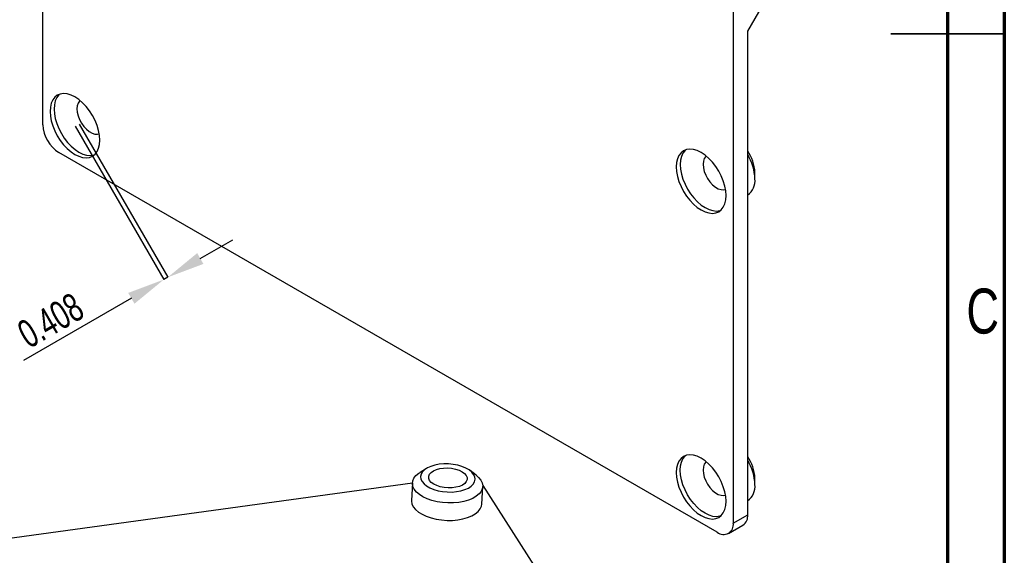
# Model space of a CAD drawing. Header units: millimetres. Extents: x 1643 to 1853, y 2203 to 2490.
# Tile 38 of 54: x 1766 to 1853, y 2300 to 2347. Entities that reach past the tile are written whole.
import ezdxf

# ---------------------------------------------------------------- set-up
doc = ezdxf.new("R2010")
doc.units = ezdxf.units.MM
doc.styles.add('SLDTEXTSTYLE1', font='TXT', dxfattribs={"width": 0.7})
doc.styles.add('SLDTEXTSTYLE2', font='TXT', dxfattribs={"width": 0.75})
doc.dimstyles.new('SLDDIMSTYLE9', dxfattribs={"dimtxt": 2.5, "dimasz": 3.302, "dimexe": 0, "dimexo": 0.0625, "dimtad": 1, "dimdec": 3, "dimrnd": 1e-09, "dimzin": 0, "dimdsep": 46, "dimtxsty": 'SLDTEXTSTYLE1', "dimsah": 1, "dimcen": 0.09, "dimadec": 0, "dimazin": 0, "dimtfac": 1, "dimtdec": 3, "dimtmove": 0, "dimatfit": 0, "dimfxl": 1, "dimfrac": 2, "dimtolj": 1, "dimtzin": 12, "dimarcsym": 0})

# ---------------------------------------------------------------- blocks, each defined once
blk = doc.blocks.new('*D115')
at = {"color": 0, "linetype": 'Continuous', "lineweight": -2, "transparency": 16777216}
for p, q in [((1771.136, 2338.075), (1778.935, 2324.566)), ((1771.49, 2338.279), (1779.288, 2324.77)), ((1782.148, 2326.421), (1785.008, 2328.072)), ((1779.288, 2324.77), (1778.935, 2324.566)), ((1776.075, 2322.916), (1766.576, 2317.432))]:
    blk.add_line(p, q, dxfattribs=at)
at = {"color": 0, "linetype": 'Continuous', "transparency": 16777216}
for points in [[(1781.873, 2326.898), (1782.423, 2325.945), (1779.288, 2324.77)], [(1775.8, 2323.392), (1776.35, 2322.439), (1778.935, 2324.566)]]:
    blk.add_solid(points, dxfattribs=at)
at = {"layer": 'Defpoints', "color": 0, "linetype": 'Continuous', "transparency": 16777216}
for p in [(1771.105, 2338.129), (1771.459, 2338.333), (1779.288, 2324.77)]:
    blk.add_point(p, dxfattribs=at)
at = {"color": 0, "linetype": 'Continuous', "lineweight": 18, "transparency": 16777216, "insert": (1768.333, 2322.055), "char_height": 2.5, "attachment_point": 2, "rotation": 29.99731, "style": 'SLDTEXTSTYLE1'}
blk.add_mtext('\\A1;0.408', dxfattribs=at)

msp = doc.modelspace()

# ---------------------------------------------------------------- linework, layer by layer
at = {"linetype": 'Continuous', "lineweight": 70}
for p, q in [((1852.96048, 2489.71558), (1852.96048, 2202.71558)), ((1847.96048, 2484.71558), (1847.96048, 2207.71558))]:
    msp.add_line(p, q, dxfattribs=at)
at = {"linetype": 'Continuous', "lineweight": 25}
for p, q in [((1768.27672, 2338.21063), (1768.27672, 2383.52858)), ((1830.36077, 2346.46317), (1831.98712, 2349.28008)), ((1829.08798, 2348.42298), (1829.08798, 2303.10504)), ((1830.36077, 2303.83981), (1830.36077, 2346.46317)), ((1827.67376, 2302.28837), (1769.69093, 2335.76114)), ((1830.99717, 2333.43923), (1830.99717, 2334.01072)), ((1802.07897, 2307.92329), (1801.50096, 2307.57072)), ((1806.44402, 2307.3128), (1805.90585, 2307.7236)), ((1830.99717, 2306.49338), (1830.99717, 2307.06486)), ((1732.53615, 2297.27939), (1800.82721, 2306.65319)), ((1800.82653, 2306.64158), (1800.74618, 2305.10168)), ((1806.93774, 2304.7786), (1807.01809, 2306.31851)), ((1807.01791, 2306.40805), (1813.61454, 2296.11417)), ((1829.08798, 2303.10504), (1830.36077, 2303.83981)), ((1828.67368, 2302.18935), (1829.94647, 2302.92412))]:
    msp.add_line(p, q, dxfattribs=at)
at = {"linetype": 'Continuous', "lineweight": 35}
for p, q in [((1852.96148, 2346.21558), (1842.95948, 2346.21558)), ((1847.96048, 2346.21558), (1852.96048, 2346.21558))]:
    msp.add_line(p, q, dxfattribs=at)
at = {"linetype": 'Continuous', "lineweight": 25, "flags": 128}
for points in [[(1773.29726, 2336.86376), (1773.27027, 2337.27532), (1773.18997, 2337.7079), (1773.05834, 2338.15086), (1772.87862, 2338.59328), (1772.65523, 2339.02427), (1772.39367, 2339.43323), (1772.10039, 2339.81008), (1771.7826, 2340.14553), (1771.44814, 2340.43134), (1771.10523, 2340.66046), (1770.76232, 2340.82725), (1770.42786, 2340.92761), (1770.11007, 2340.95906), (1769.81679, 2340.92083), (1769.55523, 2340.81386), (1769.33184, 2340.64079), (1769.15212, 2340.40587), (1769.02049, 2340.11489), (1768.94019, 2339.77502), (1768.9132, 2339.39462), (1768.94019, 2338.98306), (1769.02049, 2338.55048), (1769.15212, 2338.10752), (1769.33184, 2337.6651), (1769.55523, 2337.2341), (1769.81679, 2336.82515), (1770.11007, 2336.4483), (1770.42786, 2336.11285), (1770.76232, 2335.82704), (1771.10523, 2335.59792), (1771.44814, 2335.43112), (1771.7826, 2335.33077), (1772.10039, 2335.29932), (1772.39367, 2335.33755), (1772.65523, 2335.44452), (1772.87862, 2335.61759), (1773.05834, 2335.85251), (1773.18997, 2336.14349), (1773.27027, 2336.48336), (1773.29726, 2336.86376)], [(1769.74225, 2340.89847), (1769.6854, 2340.84489), (1769.50567, 2340.60997), (1769.37404, 2340.31899), (1769.29374, 2339.97912), (1769.26676, 2339.59872), (1769.29374, 2339.18716), (1769.37404, 2338.75458), (1769.50567, 2338.31162), (1769.6854, 2337.8692), (1769.90879, 2337.43821), (1770.17034, 2337.02925), (1770.46362, 2336.6524), (1770.78141, 2336.31695), (1771.11587, 2336.03114), (1771.45878, 2335.80202), (1771.80169, 2335.63523), (1772.13616, 2335.53487), (1772.45394, 2335.50342), (1772.74722, 2335.54165), (1772.82177, 2335.56401)], [(1771.55781, 2340.34465), (1771.51158, 2340.30252), (1771.38593, 2340.12374), (1771.30827, 2339.89258), (1771.28201, 2339.61913), (1771.30827, 2339.31536), (1771.38593, 2338.99454), (1771.51158, 2338.67069), (1771.67974, 2338.35795), (1771.88305, 2338.07001), (1772.11262, 2337.81945), (1772.35844, 2337.61721), (1772.60974, 2337.47213), (1772.85555, 2337.39057), (1773.08513, 2337.37607), (1773.2501, 2337.4132)], [(1828.45158, 2331.9697), (1828.42459, 2332.38126), (1828.3443, 2332.81384), (1828.21267, 2333.2568), (1828.03294, 2333.69922), (1827.80955, 2334.13021), (1827.548, 2334.53917), (1827.25471, 2334.91602), (1826.93693, 2335.25147), (1826.60246, 2335.53728), (1826.25956, 2335.7664), (1825.91665, 2335.93319), (1825.58218, 2336.03355), (1825.2644, 2336.065), (1824.97111, 2336.02677), (1824.70956, 2335.9198), (1824.48617, 2335.74673), (1824.30644, 2335.51181), (1824.17481, 2335.22083), (1824.09452, 2334.88096), (1824.06753, 2334.50056), (1824.09452, 2334.089), (1824.17481, 2333.65642), (1824.30644, 2333.21346), (1824.48617, 2332.77104), (1824.70956, 2332.34004), (1824.97111, 2331.93109), (1825.2644, 2331.55424), (1825.58218, 2331.21879), (1825.91665, 2330.93298), (1826.25956, 2330.70386), (1826.60246, 2330.53706), (1826.93693, 2330.43671), (1827.25471, 2330.40526), (1827.548, 2330.44349), (1827.80955, 2330.55046), (1828.03294, 2330.72353), (1828.21267, 2330.95845), (1828.3443, 2331.24943), (1828.42459, 2331.5893), (1828.45158, 2331.9697)], [(1824.89657, 2336.00441), (1824.83972, 2335.95083), (1824.66, 2335.71591), (1824.52837, 2335.42493), (1824.44807, 2335.08506), (1824.42108, 2334.70466), (1824.44807, 2334.2931), (1824.52837, 2333.86052), (1824.66, 2333.41756), (1824.83972, 2332.97514), (1825.06311, 2332.54415), (1825.32467, 2332.13519), (1825.61795, 2331.75834), (1825.93573, 2331.42289), (1826.2702, 2331.13708), (1826.61311, 2330.90796), (1826.95602, 2330.74117), (1827.29048, 2330.64081), (1827.60827, 2330.60936), (1827.90155, 2330.64759), (1827.97609, 2330.66995)], [(1826.71213, 2335.45059), (1826.66591, 2335.40846), (1826.54026, 2335.22968), (1826.4626, 2334.99852), (1826.43633, 2334.72507), (1826.4626, 2334.4213), (1826.54026, 2334.10048), (1826.66591, 2333.77663), (1826.83406, 2333.46389), (1827.03737, 2333.17595), (1827.26695, 2332.92539), (1827.51276, 2332.72315), (1827.76407, 2332.57807), (1828.00988, 2332.49651), (1828.23945, 2332.48201), (1828.40443, 2332.51914)], [(1828.45158, 2305.02384), (1828.42459, 2305.4354), (1828.3443, 2305.86798), (1828.21267, 2306.31094), (1828.03294, 2306.75336), (1827.80955, 2307.18436), (1827.548, 2307.59331), (1827.25471, 2307.97016), (1826.93693, 2308.30562), (1826.60246, 2308.59142), (1826.25956, 2308.82055), (1825.91665, 2308.98734), (1825.58218, 2309.0877), (1825.2644, 2309.11915), (1824.97111, 2309.08092), (1824.70956, 2308.97395), (1824.48617, 2308.80087), (1824.30644, 2308.56595), (1824.17481, 2308.27498), (1824.09452, 2307.9351), (1824.06753, 2307.5547), (1824.09452, 2307.14315), (1824.17481, 2306.71056), (1824.30644, 2306.26761), (1824.48617, 2305.82518), (1824.70956, 2305.39419), (1824.97111, 2304.98523), (1825.2644, 2304.60839), (1825.58218, 2304.27293), (1825.91665, 2303.98712), (1826.25956, 2303.758), (1826.60246, 2303.59121), (1826.93693, 2303.49085), (1827.25471, 2303.4594), (1827.548, 2303.49763), (1827.80955, 2303.6046), (1828.03294, 2303.77768), (1828.21267, 2304.01259), (1828.3443, 2304.30357), (1828.42459, 2304.64345), (1828.45158, 2305.02384)], [(1827.97609, 2303.72409), (1827.90155, 2303.70173), (1827.60827, 2303.6635), (1827.29048, 2303.69495), (1826.95602, 2303.79531), (1826.61311, 2303.9621), (1826.2702, 2304.19123), (1825.93573, 2304.47703), (1825.61795, 2304.81249), (1825.32467, 2305.18934), (1825.06311, 2305.59829), (1824.83972, 2306.02929), (1824.66, 2306.47171), (1824.52837, 2306.91467), (1824.44807, 2307.34725), (1824.42108, 2307.75881), (1824.44807, 2308.1392), (1824.52837, 2308.47908), (1824.66, 2308.77006), (1824.83972, 2309.00497), (1824.89657, 2309.05856)], [(1806.22383, 2307.39052), (1806.05547, 2307.59468), (1805.82325, 2307.78318), (1805.53421, 2307.95027), (1805.19715, 2308.09089), (1804.8223, 2308.20076), (1804.42105, 2308.27655), (1804.0056, 2308.31594), (1803.58857, 2308.31774), (1803.18263, 2308.28191), (1802.80011, 2308.20952), (1802.45264, 2308.10277), (1802.15077, 2307.96492), (1801.90368, 2307.80015), (1801.71888, 2307.61346), (1801.60197, 2307.41053), (1801.55652, 2307.19752), (1801.5839, 2306.9809), (1801.68328, 2306.76727), (1801.85164, 2306.5631), (1802.08387, 2306.37461), (1802.3729, 2306.20751), (1802.70997, 2306.06689), (1803.08482, 2305.95702), (1803.48606, 2305.88124), (1803.90151, 2305.84185), (1804.31854, 2305.84004), (1804.72448, 2305.87588), (1805.107, 2305.94827), (1805.45447, 2306.05501), (1805.75634, 2306.19286), (1806.00343, 2306.35764), (1806.18823, 2306.54433), (1806.30514, 2306.74726), (1806.35059, 2306.96027), (1806.32321, 2307.17688), (1806.22383, 2307.39052)], [(1805.56167, 2307.29963), (1805.64007, 2307.11763), (1805.64475, 2306.93395), (1805.57553, 2306.75659), (1805.43541, 2306.59333), (1805.23053, 2306.45129), (1804.96984, 2306.33667), (1804.66473, 2306.25449), (1804.32855, 2306.20835), (1803.97597, 2306.20025), (1803.62241, 2306.23055), (1803.28333, 2306.29793), (1802.97354, 2306.39944), (1802.70658, 2306.53065), (1802.49411, 2306.68581), (1802.34544, 2306.85816), (1802.26704, 2307.04015), (1802.26236, 2307.22384), (1802.33159, 2307.40119), (1802.4717, 2307.56445), (1802.67658, 2307.7065), (1802.93727, 2307.82111), (1803.24238, 2307.90329), (1803.57857, 2307.94943), (1803.93114, 2307.95753), (1804.2847, 2307.92723), (1804.62378, 2307.85985), (1804.93357, 2307.75834), (1805.20053, 2307.62714), (1805.413, 2307.47197), (1805.56167, 2307.29963)], [(1826.71213, 2308.50474), (1826.66591, 2308.4626), (1826.54026, 2308.28382), (1826.4626, 2308.05266), (1826.43633, 2307.77922), (1826.4626, 2307.47545), (1826.54026, 2307.15462), (1826.66591, 2306.83077), (1826.83406, 2306.51804), (1827.03737, 2306.2301), (1827.26695, 2305.97953), (1827.51276, 2305.77729), (1827.76407, 2305.63222), (1828.00988, 2305.55065), (1828.23945, 2305.53615), (1828.40443, 2305.57328)], [(1806.85475, 2306.88256), (1806.97442, 2306.63452), (1807.01894, 2306.38267), (1806.98721, 2306.13323), (1806.88001, 2305.89232), (1806.69998, 2305.66589), (1806.45156, 2305.4595), (1806.14086, 2305.27825), (1805.77553, 2305.12658), (1805.36457, 2305.00824), (1804.91809, 2304.92615), (1804.4471, 2304.88231), (1803.96318, 2304.87781), (1803.47826, 2304.91277), (1803.00427, 2304.98632), (1802.55288, 2305.09665), (1802.13522, 2305.24104), (1801.76156, 2305.41594), (1801.4411, 2305.61705), (1801.18174, 2305.8394), (1800.98986, 2306.07753), (1800.87019, 2306.32557), (1800.82567, 2306.57741), (1800.8574, 2306.82685), (1800.9646, 2307.06776), (1801.14463, 2307.29419), (1801.39305, 2307.50058), (1801.50096, 2307.57072)], [(1806.44402, 2307.3128), (1806.66287, 2307.12068), (1806.85475, 2306.88256)], [(1800.74618, 2305.10168), (1800.74532, 2305.03751), (1800.78984, 2304.78566), (1800.90951, 2304.53763), (1801.10139, 2304.2995), (1801.36075, 2304.07715), (1801.68121, 2303.87604), (1802.05487, 2303.70114), (1802.47253, 2303.55675), (1802.92392, 2303.44642), (1803.39791, 2303.37287), (1803.88283, 2303.33791), (1804.36675, 2303.34241), (1804.83774, 2303.38624), (1805.28422, 2303.46834), (1805.69518, 2303.58668), (1806.06051, 2303.73835), (1806.37121, 2303.9196), (1806.61963, 2304.12599), (1806.79966, 2304.35242), (1806.90686, 2304.59333), (1806.93774, 2304.7786)]]:
    msp.add_lwpolyline(points, dxfattribs=at)
at = {"linetype": 'Continuous', "lineweight": 25}
for centre, radius, start, end in [((1771.34715, 2338.35035), 3.07361, 182.6054785, 237.3945217), ((1827.39658, 2333.85824), 3.60381, 2.4248675, 34.6626873), ((1826.5077, 2333.28033), 4.49228, 2.0270678, 30.9396265), ((1829.48538, 2333.2683), 1.52142, 304.8612461, 6.4509343), ((1827.39658, 2306.91239), 3.60381, 2.4248675, 34.6626873), ((1826.5077, 2306.33448), 4.49228, 2.0270678, 30.9396265), ((1829.48538, 2306.32244), 1.52142, 304.8612461, 6.4509343), ((1829.4094, 2303.71868), 0.95905, 304.0563508, 7.2558296), ((1828.22583, 2302.96518), 0.87342, 230.7967148, 9.214037)]:
    msp.add_arc(centre, radius, start, end, dxfattribs=at)

# ---------------------------------------------------------------- texts
at = {"linetype": 'Continuous', "lineweight": 0, "insert": (1851.05993, 2323.77574), "char_height": 3.96875, "attachment_point": 2, "style": 'SLDTEXTSTYLE2'}
msp.add_mtext('C', dxfattribs=at)

# ---------------------------------------------------------------- dimensions: what is measured, and where the dimension line sits
at = {"linetype": 'Continuous', "lineweight": 18}
dim = msp.add_linear_dim(base=(1779.28842, 2324.77048), p1=(1771.10523, 2338.12919), p2=(1771.45878, 2338.33329), angle=29.9973117, dimstyle='SLDDIMSTYLE9', dxfattribs=at)
dim.commit()
dim.dimension.update_dxf_attribs({"geometry": '*D115', "text_midpoint": (1769.89563, 2319.34814), "dimtype": 160})

doc.saveas('drawing.dxf')
